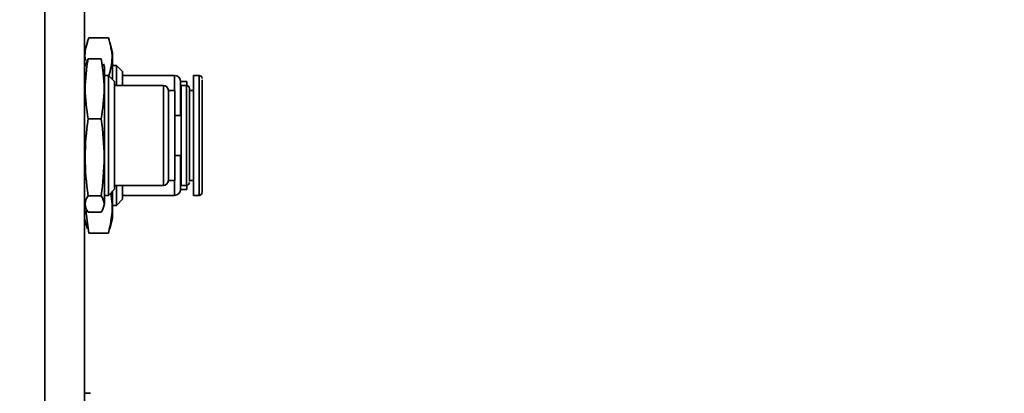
# Model space of a CAD drawing. Header units: millimetres. Extents: x 5 to 517, y 5 to 292.
# Tile 73 of 98: x 268.23 to 278.09, y 137.67 to 141.41. Entities that reach past the tile are written whole.
import ezdxf

# ---------------------------------------------------------------- set-up
doc = ezdxf.new("R2010")
doc.units = ezdxf.units.MM
doc.layers.add('图框', color=7, linetype='Continuous')
doc.styles.add('SLDTEXTSTYLE1', font='TXT', dxfattribs={"width": 0.7})
doc.dimstyles.new('SLDDIMSTYLE2', dxfattribs={"dimtxt": 3.5, "dimasz": 3.5, "dimexe": 0, "dimexo": 0.0625, "dimgap": 0.875, "dimtad": 2, "dimdec": 0, "dimlfac": 10, "dimrnd": 1e-09, "dimzin": 12, "dimdsep": 46, "dimtxsty": 'SLDTEXTSTYLE1', "dimsah": 1, "dimcen": 0.09, "dimadec": 0, "dimazin": 3, "dimtfac": 1, "dimtdec": 0, "dimtofl": 0, "dimtmove": 0, "dimatfit": 3, "dimfxl": 0, "dimfrac": 2, "dimtolj": 1, "dimtzin": 12, "dimarcsym": 0})

# ---------------------------------------------------------------- blocks, each defined once
blk = doc.blocks.new('_D_3')
at = {"layer": '图框'}
for p, q in [((234.8249, 186.6316), (287.9446, 186.6316)), ((286.9446, 186.6316), (286.9446, 101.153)), ((269.8846, 101.153), (287.9446, 101.153))]:
    blk.add_line(p, q, dxfattribs=at)
for points in [[(286.9446, 186.6316), (286.4061, 183.1316), (287.483, 183.1316)], [(286.9446, 101.153), (287.483, 104.653), (286.4061, 104.653)]]:
    blk.add_solid(points, dxfattribs=at)
at = {"layer": '图框', "insert": (282.4328, 147.5171), "char_height": 3.5, "attachment_point": 1, "rotation": 90, "style": 'SLDTEXTSTYLE1'}
blk.add_mtext('855', dxfattribs=at)

msp = doc.modelspace()

# ---------------------------------------------------------------- linework, layer by layer
at = {"color": 7, "linetype": 'Continuous', "lineweight": 35}
for p, q in [((268.4846, 103.053), (268.4846, 142.853)), ((268.8846, 142.6873), (268.8846, 103.053)), ((269.124, 141.2296), (268.9252, 141.2296)), ((268.9124, 141.1869), (268.8846, 141.083)), ((269.1646, 141.083), (269.1367, 141.1869)), ((269.1646, 141.0096), (269.1646, 141.083)), ((268.8943, 140.9695), (268.8846, 140.933)), ((268.9189, 141.0206), (268.9002, 140.968)), ((268.9189, 141.0206), (269.0502, 141.0206)), ((269.0846, 140.933), (269.0747, 140.9696)), ((269.0846, 140.933), (269.0846, 139.5873)), ((269.1646, 140.8116), (269.1646, 141.0096)), ((269.2032, 140.953), (269.1646, 140.953)), ((269.2646, 140.8916), (269.2032, 140.953)), ((269.2032, 140.8911), (269.2032, 140.953)), ((269.1232, 140.853), (269.0846, 140.853)), ((269.1846, 140.7916), (269.1232, 140.853)), ((269.1232, 139.653), (269.1232, 140.853)), ((269.2032, 140.753), (269.2032, 140.8911)), ((269.2646, 140.8352), (269.2646, 140.8916)), ((269.7843, 140.853), (269.2646, 140.853)), ((269.2646, 140.753), (269.2646, 140.8352)), ((270.0296, 140.853), (269.9734, 140.853)), ((269.9734, 140.7999), (269.9734, 140.853)), ((269.1846, 139.7143), (269.1846, 140.7916)), ((269.6728, 140.753), (269.1846, 140.753)), ((269.9089, 140.793), (269.8443, 140.793)), ((269.8443, 140.453), (269.8443, 140.793)), ((269.9046, 140.753), (269.8498, 140.753)), ((269.8498, 139.753), (269.8498, 140.753)), ((269.9089, 140.7527), (269.9089, 140.793)), ((269.9734, 139.653), (269.9734, 140.7999)), ((270.0596, 140.7726), (270.0596, 140.8089)), ((269.7863, 140.703), (269.7228, 140.703)), ((269.7228, 139.803), (269.7228, 140.703)), ((269.7863, 139.803), (269.7863, 140.703)), ((269.9734, 140.703), (269.9346, 140.703)), ((269.8498, 140.453), (269.7863, 140.453)), ((269.0502, 140.4176), (268.9189, 140.4176)), ((269.7863, 140.053), (269.8498, 140.053)), ((269.8443, 139.713), (269.8443, 140.053)), ((269.1846, 139.753), (269.6728, 139.753)), ((269.2032, 139.553), (269.2032, 139.753)), ((269.2646, 139.6143), (269.2646, 139.753)), ((269.7228, 139.803), (269.7863, 139.803)), ((269.8498, 139.753), (269.9046, 139.753)), ((269.9089, 139.713), (269.9089, 139.7533)), ((269.9346, 139.803), (269.9734, 139.803)), ((268.9189, 139.65), (269.0502, 139.65)), ((269.0846, 139.653), (269.1232, 139.653)), ((269.1232, 139.653), (269.1846, 139.7143)), ((269.1646, 139.423), (269.1646, 139.6943)), ((269.2646, 139.653), (269.7843, 139.653)), ((269.8443, 139.713), (269.9089, 139.713)), ((269.9734, 139.653), (270.0296, 139.653)), ((268.8846, 139.573), (268.8943, 139.5365)), ((269.0747, 139.5364), (269.0846, 139.573)), ((269.0846, 139.5873), (269.0846, 139.573)), ((269.1646, 139.553), (269.2032, 139.553)), ((269.2032, 139.553), (269.2646, 139.6143)), ((268.9252, 139.2764), (268.897, 139.5031)), ((268.9189, 139.4853), (269.0502, 139.4853)), ((268.8846, 139.423), (268.9124, 139.3191)), ((269.1367, 139.3191), (269.1646, 139.423)), ((269.124, 139.2764), (268.9252, 139.2764))]:
    msp.add_line(p, q, dxfattribs=at)
at = {"color": 8, "linetype": 'Continuous', "lineweight": 35}
for p, q in [((269.7843, 140.7999), (269.7843, 140.853)), ((270.0296, 140.7999), (270.0296, 140.853)), ((269.6728, 139.753), (269.6728, 140.753)), ((269.7843, 140.703), (269.7843, 140.7999)), ((269.9046, 139.753), (269.9046, 140.753)), ((270.0296, 139.653), (270.0296, 140.7999)), ((269.7843, 139.653), (269.7843, 139.803))]:
    msp.add_line(p, q, dxfattribs=at)
at = {"color": 7, "linetype": 'Continuous', "lineweight": 35}
for centre, radius, start, end in [((269.7843, 140.793), 0.06, 0, 90), ((270.0296, 140.823), 0.03, 0, 90), ((269.6728, 140.703), 0.05, 0, 90), ((269.9046, 140.723), 0.03, 0, 90), ((269.6728, 139.803), 0.05, 270, 0), ((269.9046, 139.783), 0.03, 270, 0), ((269.7843, 139.713), 0.06, 270, 0), ((270.0296, 139.683), 0.03, 270, 0)]:
    msp.add_arc(centre, radius, start, end, dxfattribs=at)
for points, knots in [([(268.8943, 141.0011), (268.8927, 141.0094), (268.8778, 141.0855), (268.9028, 141.1617), (268.9252, 141.2296)], [0, 0, 0, 0, 0.108421, 1, 1, 1, 1]), ([(269.124, 141.2296), (269.1418, 141.163), (269.1758, 141.0359), (269.1433, 140.9089), (269.1278, 140.8484)], [0, 0, 0, 0, 0.524164, 1, 1, 1, 1]), ([(268.9189, 140.4176), (268.9045, 140.5172), (268.8754, 140.7182), (268.9043, 140.9192), (268.9189, 141.0206)], [0, 0, 0, 0, 0.495217, 1, 1, 1, 1]), ([(269.0502, 141.0206), (269.0646, 140.9211), (269.0937, 140.7201), (269.0648, 140.5191), (269.0502, 140.4176)], [0, 0, 0, 0, 0.495215, 1, 1, 1, 1]), ([(270.0596, 139.6836), (270.0596, 139.6774), (270.0596, 139.7176), (270.0596, 139.877), (270.0596, 139.9912), (270.0596, 140.2492), (270.0596, 140.3849), (270.0596, 140.6231), (270.0596, 140.7181), (270.0596, 140.7726)], [0, 0, 0, 0, 0.25, 0.25, 0.5, 0.5, 0.75, 0.75, 1, 1, 1, 1]), ([(269.9346, 140.3487), (269.9346, 140.4053), (269.9346, 140.4924), (269.9346, 140.5876), (269.9346, 140.6492), (269.9346, 140.6923), (269.9346, 140.7213), (269.9346, 140.7168), (269.9346, 140.7147)], [0, 0, 0, 0, 0.275357, 0.423586, 0.574958, 0.726334, 0.874562, 1, 1, 1, 1]), ([(269.9346, 139.7928), (269.9346, 139.8182), (269.9346, 139.8911), (269.9346, 140.0996), (269.9346, 140.2267), (269.9346, 140.3487)], [0, 0, 0, 0, 0.5, 0.5, 1, 1, 1, 1]), ([(269.1456, 139.6754), (269.1514, 139.6388), (269.1724, 139.5058), (269.1443, 139.3728), (269.124, 139.2764)], [0, 0, 0, 0, 0.274886, 1, 1, 1, 1]), ([(268.8846, 137.673), (268.8881, 137.673), (268.922, 137.673), (268.9336, 137.673), (268.944, 137.673)], [0, 0, 0, 0, 0.104332, 1, 1, 1, 1])]:
    msp.add_open_spline(points, degree=3, knots=knots, dxfattribs=at)
for points in [[(268.9189, 139.65), (268.9009, 139.7779), (268.879, 140.0338), (268.9009, 140.2897), (268.9189, 140.4176)], [(269.0502, 140.4176), (269.0682, 140.2897), (269.0902, 140.0338), (269.0682, 139.7779), (269.0502, 139.65)], [(268.9189, 139.4853), (268.9009, 139.5128), (268.879, 139.5677), (268.9009, 139.6226), (268.9189, 139.65)], [(269.0502, 139.65), (269.0682, 139.6226), (269.0902, 139.5677), (269.0682, 139.5128), (269.0502, 139.4853)]]:
    msp.add_open_spline(points, degree=3, dxfattribs=at)

# ---------------------------------------------------------------- dimensions: what is measured, and where the dimension line sits
at = {"layer": '图框'}
dim = msp.add_linear_dim(base=(286.9446, 101.153), p1=(233.8249, 186.6316), p2=(268.8846, 101.153), angle=90, dimstyle='SLDDIMSTYLE2', dxfattribs=at)
dim.commit()
dim.dimension.update_dxf_attribs({"geometry": '_D_3', "text_midpoint": (286.9446, 149.8189), "dimtype": 160})

doc.saveas('drawing.dxf')
